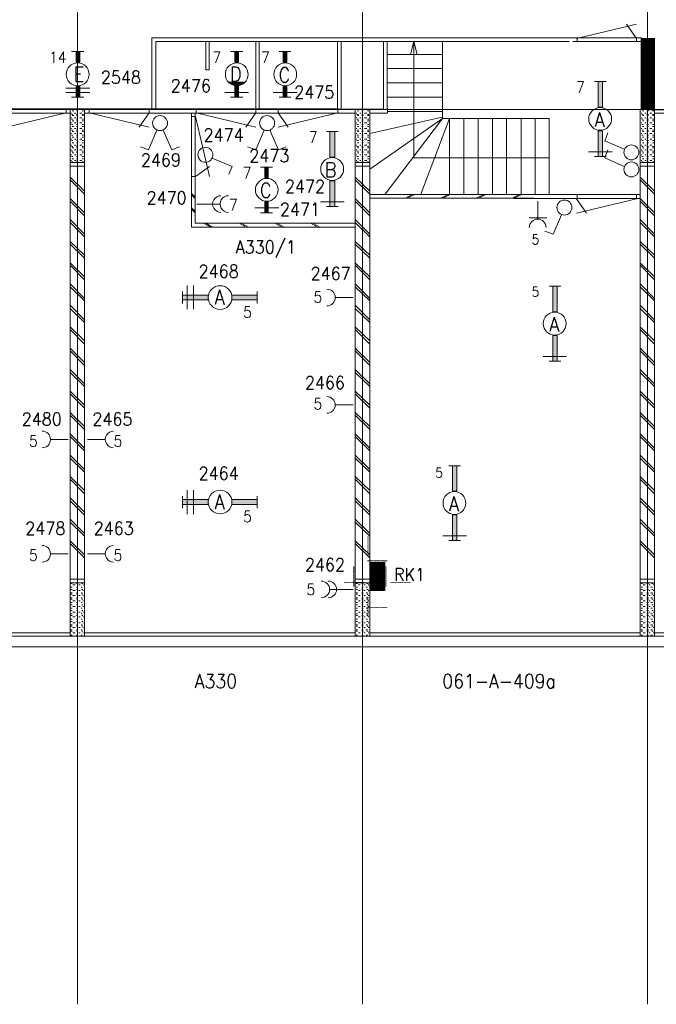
# Model space of a CAD drawing. Header units: metres. Extents: x -119 to 0, y 0 to 84.
# Tile 17 of 53: x -85.39 to -76.46, y 35.36 to 49.16. Entities that reach past the tile are written whole.
import ezdxf
from ezdxf.enums import TextEntityAlignment as Align

# ---------------------------------------------------------------- set-up
doc = ezdxf.new("R2010")
doc.units = ezdxf.units.M
doc.header["$MEASUREMENT"] = 0
doc.layers.add('Level 1', color=1, linetype='Continuous', lineweight=0)
doc.layers.add('Level 52', color=1, linetype='Continuous', lineweight=0)
doc.styles.add('Style-STANDARD', font='STANDARD.shx')
doc.styles.add('Style-WORKING', font='WORKING.shx')

# ---------------------------------------------------------------- blocks, each defined once
blk = doc.blocks.new('FCAD27')
at = {"layer": 'Level 1', "color": 1, "linetype": 'Continuous', "lineweight": 0}
blk.add_circle((0, 0), 1, dxfattribs=at)
blk = doc.blocks.new('FCAD28')
at = {"layer": 'Level 1', "color": 1, "linetype": 'Continuous', "lineweight": 0}
blk.add_circle((0, 0), 1, dxfattribs=at)
blk = doc.blocks.new('ET1')
at = {"layer": 'Level 52', "color": 2, "linetype": 'Continuous', "lineweight": 0}
blk.add_solid([(-0.04, 0), (0.04, 0), (-0.04, 0.04), (0.04, 0.04)], dxfattribs=at)
at = {"layer": 'Level 52', "color": 253, "linetype": 'Continuous', "lineweight": 0, "style": 'Style-WORKING'}
for tag, p in [('ET1_29726', (0.01, 0.084832)), ('ET1_29724', (-0.05, 0.019832)), ('ET1_29725', (0.08, 0.019832)), ('ET1_29727', (0.01, -0.045168))]:
    blk.add_attdef(tag, text='', height=0.024999, rotation=90, dxfattribs=at).set_placement(p, align=Align.CENTER)
for tag, p in [('ET1_29720', (-0.000188, 0.05)), ('ET1_29723', (-0.085188, 0)), ('ET1_29722', (0.084812, 0)), ('ET1_29721', (-0.000188, -0.04))]:
    blk.add_attdef(tag, text='', height=0.024999, dxfattribs=at).set_placement(p, align=Align.CENTER)

msp = doc.modelspace()

# ---------------------------------------------------------------- linework, layer by layer
at = {"layer": 'Level 1', "color": 11, "linetype": 'Continuous', "lineweight": 0}
for p, q in [((-84.576, 62.078), (-84.576, 35.362)), ((-80.58, 62.078), (-80.58, 35.362)), ((-76.584, 62.078), (-76.584, 35.362)), ((-106.454, 47.899), (-6.907, 47.899)), ((-106.454, 40.368), (-6.907, 40.368))]:
    msp.add_line(p, q, dxfattribs=at)
at = {"layer": 'Level 1', "color": 1, "linetype": 'Continuous', "lineweight": 0}
for p, q in [((-77.578, 48.892), (-76.737, 49.092)), ((-76.737, 48.892), (-76.877, 49.092)), ((-83.531, 47.899), (-83.531, 48.901)), ((-83.531, 48.901), (-77.632, 48.901)), ((-83.476, 47.899), (-83.476, 48.851)), ((-83.476, 48.851), (-77.683, 48.851)), ((-82.778, 48.851), (-82.778, 48.453)), ((-82.728, 48.453), (-82.728, 48.851)), ((-82.077, 47.899), (-82.077, 48.851)), ((-82.03, 47.899), (-82.03, 48.851)), ((-80.931, 47.899), (-80.931, 48.851)), ((-80.88, 47.899), (-80.88, 48.851)), ((-80.283, 47.899), (-80.283, 48.851)), ((-80.233, 47.899), (-80.233, 48.851)), ((-79.859, 48.851), (-79.905, 48.668)), ((-79.859, 47.223), (-79.859, 48.851)), ((-79.859, 48.851), (-79.812, 48.668)), ((-79.457, 47.772), (-79.457, 48.851)), ((-77.639, 48.901), (-76.669, 48.901)), ((-77.629, 48.851), (-76.669, 48.851)), ((-77.569, 48.901), (-77.569, 48.851)), ((-76.739, 48.901), (-76.739, 48.851)), ((-84.657, 48.71), (-84.486, 48.71)), ((-82.256, 48.71), (-82.428, 48.71)), ((-81.582, 48.71), (-81.749, 48.71)), ((-79.457, 48.668), (-80.231, 48.668)), ((-82.778, 48.453), (-82.728, 48.453)), ((-79.457, 48.473), (-80.231, 48.473)), ((-82.229, 48.282), (-82.459, 48.282)), ((-77.326, 48.29), (-77.162, 48.29)), ((-84.739, 48.196), (-84.404, 48.196)), ((-82.24, 48.274), (-82.439, 48.274)), ((-82.248, 48.262), (-82.428, 48.262)), ((-82.268, 48.25), (-82.416, 48.25)), ((-82.279, 48.242), (-82.389, 48.242)), ((-80.231, 48.272), (-79.457, 48.272)), ((-84.739, 48.137), (-84.404, 48.137)), ((-84.657, 48.071), (-84.486, 48.071)), ((-82.178, 48.137), (-82.509, 48.137)), ((-82.256, 48.071), (-82.428, 48.071)), ((-81.496, 48.137), (-81.831, 48.137)), ((-81.582, 48.071), (-81.749, 48.071)), ((-79.457, 48.071), (-80.231, 48.071)), ((-92.583, 47.909), (-84.472, 47.909)), ((-84.732, 47.9), (-84.732, 47.85)), ((-84.677, 40.52), (-84.677, 47.899)), ((-84.626, 47.88), (-84.65, 47.88)), ((-84.568, 47.88), (-84.587, 47.88)), ((-84.52, 47.908), (-80.92, 47.908)), ((-84.49, 47.88), (-84.509, 47.88)), ((-84.478, 40.52), (-84.478, 47.899)), ((-84.409, 47.9), (-84.409, 47.85)), ((-83.569, 47.9), (-83.569, 47.85)), ((-82.913, 47.9), (-82.913, 47.85)), ((-82.073, 47.9), (-82.073, 47.85)), ((-81.764, 47.9), (-81.764, 47.85)), ((-80.926, 47.901), (-80.282, 47.901)), ((-80.924, 47.9), (-80.924, 47.85)), ((-80.681, 40.52), (-80.681, 47.899)), ((-80.63, 47.88), (-80.65, 47.88)), ((-80.572, 47.88), (-80.591, 47.88)), ((-80.49, 47.88), (-80.509, 47.88)), ((-80.478, 40.52), (-80.478, 47.899)), ((-80.231, 47.848), (-80.231, 47.922)), ((-79.457, 47.869), (-80.231, 47.869)), ((-76.685, 40.52), (-76.685, 47.899)), ((-76.634, 47.88), (-76.654, 47.88)), ((-76.572, 47.88), (-76.592, 47.88)), ((-76.576, 47.893), (-64.492, 47.893)), ((-76.494, 47.88), (-76.514, 47.88)), ((-76.486, 40.52), (-76.486, 47.899)), ((-88.47, 47.849), (-84.677, 47.849)), ((-84.732, 47.85), (-85.572, 47.65)), ((-84.657, 47.849), (-84.669, 47.849)), ((-84.657, 47.782), (-84.669, 47.782)), ((-84.638, 47.829), (-84.657, 47.829)), ((-84.638, 47.763), (-84.657, 47.763)), ((-84.626, 47.814), (-84.65, 47.814)), ((-84.626, 47.74), (-84.65, 47.74)), ((-84.595, 47.849), (-84.618, 47.849)), ((-84.595, 47.782), (-84.618, 47.782)), ((-84.568, 47.829), (-84.587, 47.829)), ((-84.568, 47.814), (-84.587, 47.814)), ((-84.568, 47.763), (-84.587, 47.763)), ((-84.568, 47.74), (-84.587, 47.74)), ((-84.513, 47.849), (-84.544, 47.849)), ((-84.513, 47.782), (-84.544, 47.782)), ((-84.49, 47.829), (-84.509, 47.829)), ((-84.49, 47.814), (-84.509, 47.814)), ((-84.49, 47.763), (-84.509, 47.763)), ((-84.49, 47.74), (-84.509, 47.74)), ((-84.478, 47.849), (-80.681, 47.849)), ((-84.409, 47.85), (-83.569, 47.65)), ((-83.569, 47.85), (-83.709, 47.65)), ((-82.977, 46.25), (-82.977, 47.849)), ((-82.973, 47.8), (-82.923, 47.8)), ((-82.927, 46.305), (-82.927, 47.849)), ((-82.923, 47.8), (-82.723, 46.96)), ((-82.913, 47.85), (-82.073, 47.65)), ((-82.073, 47.85), (-82.213, 47.65)), ((-80.924, 47.85), (-81.764, 47.65)), ((-81.764, 47.85), (-81.624, 47.65)), ((-80.658, 47.849), (-80.669, 47.849)), ((-80.658, 47.782), (-80.669, 47.782)), ((-80.638, 47.829), (-80.658, 47.829)), ((-80.638, 47.763), (-80.658, 47.763)), ((-80.63, 47.814), (-80.65, 47.814)), ((-80.63, 47.74), (-80.65, 47.74)), ((-80.603, 47.849), (-80.619, 47.849)), ((-80.603, 47.782), (-80.619, 47.782)), ((-80.572, 47.829), (-80.591, 47.829)), ((-80.572, 47.814), (-80.591, 47.814)), ((-80.572, 47.763), (-80.591, 47.763)), ((-80.572, 47.74), (-80.591, 47.74)), ((-80.521, 47.849), (-80.552, 47.849)), ((-80.521, 47.782), (-80.552, 47.782)), ((-80.49, 47.829), (-80.509, 47.829)), ((-80.49, 47.814), (-80.509, 47.814)), ((-80.49, 47.763), (-80.509, 47.763)), ((-80.49, 47.74), (-80.509, 47.74)), ((-80.478, 47.848), (-80.231, 47.848)), ((-79.463, 47.79), (-80.476, 47.564)), ((-79.457, 47.772), (-80.476, 47.064)), ((-79.457, 47.772), (-80.26, 46.711)), ((-79.358, 47.772), (-79.76, 46.711)), ((-77.961, 47.772), (-79.457, 47.772)), ((-79.358, 46.711), (-79.358, 47.772)), ((-79.16, 46.711), (-79.16, 47.772)), ((-78.956, 46.711), (-78.956, 47.772)), ((-78.758, 46.711), (-78.758, 47.772)), ((-78.561, 46.711), (-78.561, 47.772)), ((-78.357, 46.711), (-78.357, 47.772)), ((-78.159, 46.705), (-78.159, 47.772)), ((-77.961, 46.705), (-77.961, 47.772)), ((-76.666, 47.849), (-76.673, 47.849)), ((-76.666, 47.782), (-76.673, 47.782)), ((-76.646, 47.829), (-76.666, 47.829)), ((-76.646, 47.763), (-76.666, 47.763)), ((-76.634, 47.814), (-76.654, 47.814)), ((-76.634, 47.74), (-76.654, 47.74)), ((-76.603, 47.849), (-76.623, 47.849)), ((-76.603, 47.782), (-76.623, 47.782)), ((-76.572, 47.829), (-76.592, 47.829)), ((-76.572, 47.814), (-76.592, 47.814)), ((-76.572, 47.763), (-76.592, 47.763)), ((-76.572, 47.74), (-76.592, 47.74)), ((-76.525, 47.849), (-76.553, 47.849)), ((-76.525, 47.782), (-76.553, 47.782)), ((-76.494, 47.829), (-76.514, 47.829)), ((-76.494, 47.814), (-76.514, 47.814)), ((-76.494, 47.763), (-76.514, 47.763)), ((-76.494, 47.74), (-76.514, 47.74)), ((-76.486, 47.849), (-72.685, 47.849)), ((-84.657, 47.712), (-84.669, 47.712)), ((-84.657, 47.634), (-84.669, 47.634)), ((-84.638, 47.689), (-84.657, 47.689)), ((-84.638, 47.611), (-84.657, 47.611)), ((-84.626, 47.662), (-84.65, 47.662)), ((-84.595, 47.712), (-84.618, 47.712)), ((-84.595, 47.634), (-84.618, 47.634)), ((-84.568, 47.689), (-84.587, 47.689)), ((-84.568, 47.662), (-84.587, 47.662)), ((-84.568, 47.611), (-84.587, 47.611)), ((-84.513, 47.712), (-84.544, 47.712)), ((-84.513, 47.634), (-84.544, 47.634)), ((-84.49, 47.689), (-84.509, 47.689)), ((-84.49, 47.662), (-84.509, 47.662)), ((-84.49, 47.611), (-84.509, 47.611)), ((-83.461, 47.607), (-83.578, 47.334)), ((-83.375, 47.607), (-83.254, 47.334)), ((-81.96, 47.607), (-82.077, 47.334)), ((-81.878, 47.607), (-81.757, 47.334)), ((-80.658, 47.712), (-80.669, 47.712)), ((-80.658, 47.634), (-80.669, 47.634)), ((-80.638, 47.689), (-80.658, 47.689)), ((-80.638, 47.611), (-80.658, 47.611)), ((-80.63, 47.662), (-80.65, 47.662)), ((-80.603, 47.712), (-80.619, 47.712)), ((-80.603, 47.634), (-80.619, 47.634)), ((-80.572, 47.689), (-80.591, 47.689)), ((-80.572, 47.662), (-80.591, 47.662)), ((-80.572, 47.611), (-80.591, 47.611)), ((-80.521, 47.712), (-80.552, 47.712)), ((-80.521, 47.634), (-80.552, 47.634)), ((-80.49, 47.689), (-80.509, 47.689)), ((-80.49, 47.662), (-80.509, 47.662)), ((-80.49, 47.611), (-80.509, 47.611)), ((-76.666, 47.712), (-76.673, 47.712)), ((-76.666, 47.634), (-76.673, 47.634)), ((-76.646, 47.689), (-76.666, 47.689)), ((-76.646, 47.611), (-76.666, 47.611)), ((-76.634, 47.662), (-76.654, 47.662)), ((-76.603, 47.712), (-76.623, 47.712)), ((-76.603, 47.634), (-76.623, 47.634)), ((-76.572, 47.689), (-76.592, 47.689)), ((-76.572, 47.662), (-76.592, 47.662)), ((-76.572, 47.611), (-76.592, 47.611)), ((-76.525, 47.712), (-76.553, 47.712)), ((-76.525, 47.634), (-76.553, 47.634)), ((-76.494, 47.689), (-76.514, 47.689)), ((-76.494, 47.662), (-76.514, 47.662)), ((-76.494, 47.611), (-76.514, 47.611)), ((-84.657, 47.56), (-84.669, 47.56)), ((-84.657, 47.482), (-84.669, 47.482)), ((-84.638, 47.541), (-84.657, 47.541)), ((-84.638, 47.463), (-84.657, 47.463)), ((-84.626, 47.591), (-84.65, 47.591)), ((-84.626, 47.51), (-84.65, 47.51)), ((-84.595, 47.56), (-84.618, 47.56)), ((-84.595, 47.482), (-84.618, 47.482)), ((-84.568, 47.591), (-84.587, 47.591)), ((-84.568, 47.541), (-84.587, 47.541)), ((-84.568, 47.51), (-84.587, 47.51)), ((-84.568, 47.463), (-84.587, 47.463)), ((-84.513, 47.56), (-84.544, 47.56)), ((-84.513, 47.482), (-84.544, 47.482)), ((-84.49, 47.591), (-84.509, 47.591)), ((-84.49, 47.541), (-84.509, 47.541)), ((-84.49, 47.51), (-84.509, 47.51)), ((-84.49, 47.463), (-84.509, 47.463)), ((-81.086, 47.588), (-80.923, 47.588)), ((-80.658, 47.56), (-80.669, 47.56)), ((-80.658, 47.482), (-80.669, 47.482)), ((-80.638, 47.541), (-80.658, 47.541)), ((-80.638, 47.463), (-80.658, 47.463)), ((-80.63, 47.591), (-80.65, 47.591)), ((-80.63, 47.51), (-80.65, 47.51)), ((-80.603, 47.56), (-80.619, 47.56)), ((-80.603, 47.482), (-80.619, 47.482)), ((-80.572, 47.591), (-80.591, 47.591)), ((-80.572, 47.541), (-80.591, 47.541)), ((-80.572, 47.51), (-80.591, 47.51)), ((-80.572, 47.463), (-80.591, 47.463)), ((-80.521, 47.56), (-80.552, 47.56)), ((-80.521, 47.482), (-80.552, 47.482)), ((-80.49, 47.591), (-80.509, 47.591)), ((-80.49, 47.541), (-80.509, 47.541)), ((-80.49, 47.51), (-80.509, 47.51)), ((-80.49, 47.463), (-80.509, 47.463)), ((-76.911, 47.341), (-77.184, 47.458)), ((-77.183, 47.457), (-77.141, 47.57)), ((-76.666, 47.56), (-76.673, 47.56)), ((-76.666, 47.482), (-76.673, 47.482)), ((-76.646, 47.541), (-76.666, 47.541)), ((-76.646, 47.463), (-76.666, 47.463)), ((-76.634, 47.591), (-76.654, 47.591)), ((-76.634, 47.51), (-76.654, 47.51)), ((-76.603, 47.56), (-76.623, 47.56)), ((-76.603, 47.482), (-76.623, 47.482)), ((-76.572, 47.591), (-76.592, 47.591)), ((-76.572, 47.541), (-76.592, 47.541)), ((-76.572, 47.51), (-76.592, 47.51)), ((-76.572, 47.463), (-76.592, 47.463)), ((-76.525, 47.56), (-76.553, 47.56)), ((-76.525, 47.482), (-76.553, 47.482)), ((-76.494, 47.591), (-76.514, 47.591)), ((-76.494, 47.541), (-76.514, 47.541)), ((-76.494, 47.51), (-76.514, 47.51)), ((-76.494, 47.463), (-76.514, 47.463)), ((-84.657, 47.4), (-84.669, 47.4)), ((-84.657, 47.334), (-84.669, 47.334)), ((-84.638, 47.381), (-84.657, 47.381)), ((-84.626, 47.432), (-84.65, 47.432)), ((-84.626, 47.361), (-84.65, 47.361)), ((-84.595, 47.4), (-84.618, 47.4)), ((-84.595, 47.334), (-84.618, 47.334)), ((-84.568, 47.432), (-84.587, 47.432)), ((-84.568, 47.381), (-84.587, 47.381)), ((-84.568, 47.361), (-84.587, 47.361)), ((-84.513, 47.4), (-84.544, 47.4)), ((-84.513, 47.334), (-84.544, 47.334)), ((-84.49, 47.432), (-84.509, 47.432)), ((-84.49, 47.381), (-84.509, 47.381)), ((-84.49, 47.361), (-84.509, 47.361)), ((-83.578, 47.334), (-83.691, 47.377)), ((-83.254, 47.334), (-83.145, 47.377)), ((-82.077, 47.334), (-82.19, 47.377)), ((-81.757, 47.334), (-81.648, 47.377)), ((-80.658, 47.4), (-80.669, 47.4)), ((-80.658, 47.334), (-80.669, 47.334)), ((-80.638, 47.381), (-80.658, 47.381)), ((-80.63, 47.432), (-80.65, 47.432)), ((-80.63, 47.361), (-80.65, 47.361)), ((-80.603, 47.4), (-80.619, 47.4)), ((-80.603, 47.334), (-80.619, 47.334)), ((-80.572, 47.432), (-80.591, 47.432)), ((-80.572, 47.381), (-80.591, 47.381)), ((-80.572, 47.361), (-80.591, 47.361)), ((-80.521, 47.4), (-80.552, 47.4)), ((-80.521, 47.334), (-80.552, 47.334)), ((-80.49, 47.432), (-80.509, 47.432)), ((-80.49, 47.381), (-80.509, 47.381)), ((-80.49, 47.361), (-80.509, 47.361)), ((-77.183, 47.219), (-77.141, 47.332)), ((-76.666, 47.4), (-76.673, 47.4)), ((-76.666, 47.334), (-76.673, 47.334)), ((-76.646, 47.381), (-76.666, 47.381)), ((-76.634, 47.432), (-76.654, 47.432)), ((-76.634, 47.361), (-76.654, 47.361)), ((-76.603, 47.4), (-76.623, 47.4)), ((-76.603, 47.334), (-76.623, 47.334)), ((-76.572, 47.432), (-76.592, 47.432)), ((-76.572, 47.381), (-76.592, 47.381)), ((-76.572, 47.361), (-76.592, 47.361)), ((-76.525, 47.4), (-76.553, 47.4)), ((-76.525, 47.334), (-76.553, 47.334)), ((-76.494, 47.432), (-76.514, 47.432)), ((-76.494, 47.381), (-76.514, 47.381)), ((-76.494, 47.361), (-76.514, 47.361)), ((-84.657, 47.264), (-84.669, 47.264)), ((-84.657, 47.182), (-84.669, 47.182)), ((-84.638, 47.315), (-84.657, 47.315)), ((-84.638, 47.241), (-84.657, 47.241)), ((-84.626, 47.291), (-84.65, 47.291)), ((-84.626, 47.209), (-84.65, 47.209)), ((-84.595, 47.264), (-84.618, 47.264)), ((-84.595, 47.182), (-84.618, 47.182)), ((-84.568, 47.315), (-84.587, 47.315)), ((-84.568, 47.291), (-84.587, 47.291)), ((-84.568, 47.241), (-84.587, 47.241)), ((-84.568, 47.209), (-84.587, 47.209)), ((-84.513, 47.264), (-84.544, 47.264)), ((-84.513, 47.182), (-84.544, 47.182)), ((-84.49, 47.315), (-84.509, 47.315)), ((-84.49, 47.291), (-84.509, 47.291)), ((-84.49, 47.241), (-84.509, 47.241)), ((-84.49, 47.209), (-84.509, 47.209)), ((-82.685, 47.217), (-82.408, 47.1)), ((-80.658, 47.264), (-80.669, 47.264)), ((-80.658, 47.182), (-80.669, 47.182)), ((-80.638, 47.315), (-80.658, 47.315)), ((-80.638, 47.241), (-80.658, 47.241)), ((-80.63, 47.291), (-80.65, 47.291)), ((-80.63, 47.209), (-80.65, 47.209)), ((-80.603, 47.264), (-80.619, 47.264)), ((-80.603, 47.182), (-80.619, 47.182)), ((-80.572, 47.315), (-80.591, 47.315)), ((-80.572, 47.291), (-80.591, 47.291)), ((-80.572, 47.241), (-80.591, 47.241)), ((-80.572, 47.209), (-80.591, 47.209)), ((-80.521, 47.264), (-80.552, 47.264)), ((-80.521, 47.182), (-80.552, 47.182)), ((-80.49, 47.315), (-80.509, 47.315)), ((-80.49, 47.291), (-80.509, 47.291)), ((-80.49, 47.241), (-80.509, 47.241)), ((-80.49, 47.209), (-80.509, 47.209)), ((-77.961, 47.223), (-79.859, 47.223)), ((-77.08, 47.307), (-77.412, 47.307)), ((-77.326, 47.241), (-77.162, 47.241)), ((-76.911, 47.102), (-77.184, 47.219)), ((-76.666, 47.264), (-76.673, 47.264)), ((-76.666, 47.182), (-76.673, 47.182)), ((-76.646, 47.315), (-76.666, 47.315)), ((-76.646, 47.241), (-76.666, 47.241)), ((-76.634, 47.291), (-76.654, 47.291)), ((-76.634, 47.209), (-76.654, 47.209)), ((-76.603, 47.264), (-76.623, 47.264)), ((-76.603, 47.182), (-76.623, 47.182)), ((-76.572, 47.315), (-76.592, 47.315)), ((-76.572, 47.291), (-76.592, 47.291)), ((-76.572, 47.241), (-76.592, 47.241)), ((-76.572, 47.209), (-76.592, 47.209)), ((-76.525, 47.264), (-76.553, 47.264)), ((-76.525, 47.182), (-76.553, 47.182)), ((-76.494, 47.315), (-76.514, 47.315)), ((-76.494, 47.291), (-76.514, 47.291)), ((-76.494, 47.241), (-76.514, 47.241)), ((-76.494, 47.209), (-76.514, 47.209)), ((-84.478, 47.155), (-84.677, 47.155)), ((-84.478, 47.104), (-84.677, 47.104)), ((-84.638, 47.163), (-84.657, 47.163)), ((-84.568, 47.163), (-84.587, 47.163)), ((-84.49, 47.163), (-84.509, 47.163)), ((-82.923, 46.96), (-82.723, 47.1)), ((-82.408, 47.1), (-82.455, 46.991)), ((-81.839, 47.092), (-82.01, 47.092)), ((-80.478, 47.155), (-80.681, 47.155)), ((-80.478, 47.104), (-80.681, 47.104)), ((-80.638, 47.163), (-80.658, 47.163)), ((-80.572, 47.163), (-80.591, 47.163)), ((-80.49, 47.163), (-80.509, 47.163)), ((-76.486, 47.155), (-76.685, 47.155)), ((-76.486, 47.104), (-76.685, 47.104)), ((-76.646, 47.163), (-76.666, 47.163)), ((-76.572, 47.163), (-76.592, 47.163)), ((-76.494, 47.163), (-76.514, 47.163)), ((-84.478, 46.753), (-84.677, 46.952)), ((-84.478, 46.71), (-84.677, 46.913)), ((-82.973, 46.96), (-82.923, 46.96)), ((-80.478, 46.753), (-80.681, 46.952)), ((-80.478, 46.71), (-80.681, 46.913)), ((-76.486, 46.753), (-76.685, 46.952)), ((-76.486, 46.71), (-76.685, 46.913)), ((-84.478, 46.453), (-84.677, 46.652)), ((-82.927, 46.675), (-82.977, 46.722)), ((-82.927, 46.652), (-82.977, 46.703)), ((-80.478, 46.453), (-80.681, 46.652)), ((-80.478, 46.708), (-78.233, 46.708)), ((-80.478, 46.654), (-78.182, 46.654)), ((-79.979, 46.654), (-79.882, 46.708)), ((-79.952, 46.654), (-79.851, 46.708)), ((-79.48, 46.654), (-79.379, 46.708)), ((-79.453, 46.654), (-79.352, 46.708)), ((-78.985, 46.654), (-78.88, 46.708)), ((-78.954, 46.654), (-78.849, 46.708)), ((-78.482, 46.654), (-78.381, 46.708)), ((-78.458, 46.653), (-76.688, 46.653)), ((-78.455, 46.654), (-78.35, 46.708)), ((-78.326, 46.709), (-76.685, 46.709)), ((-76.738, 46.647), (-77.578, 46.447)), ((-77.578, 46.647), (-77.438, 46.447)), ((-77.569, 46.651), (-77.569, 46.708)), ((-76.74, 46.651), (-76.74, 46.707)), ((-76.486, 46.453), (-76.685, 46.652)), ((-84.478, 46.41), (-84.677, 46.613)), ((-82.927, 46.473), (-82.977, 46.523)), ((-82.927, 46.453), (-82.977, 46.504)), ((-82.58, 46.574), (-82.903, 46.574)), ((-81.753, 46.519), (-82.088, 46.519)), ((-80.837, 46.605), (-81.168, 46.605)), ((-81.086, 46.539), (-80.923, 46.539)), ((-80.478, 46.41), (-80.681, 46.613)), ((-78.124, 46.614), (-78.124, 46.372)), ((-76.486, 46.41), (-76.685, 46.613)), ((-84.478, 46.153), (-84.677, 46.356)), ((-81.839, 46.453), (-82.01, 46.453)), ((-80.478, 46.153), (-80.681, 46.356)), ((-77.995, 46.38), (-78.245, 46.38)), ((-77.792, 46.424), (-77.909, 46.151)), ((-76.486, 46.153), (-76.685, 46.356)), ((-84.478, 46.114), (-84.677, 46.313)), ((-80.681, 46.25), (-82.977, 46.25)), ((-80.681, 46.305), (-82.927, 46.305)), ((-82.708, 46.25), (-82.809, 46.305)), ((-82.681, 46.25), (-82.778, 46.305)), ((-82.209, 46.25), (-82.307, 46.305)), ((-82.178, 46.25), (-82.279, 46.305)), ((-81.71, 46.25), (-81.808, 46.305)), ((-81.679, 46.25), (-81.776, 46.305)), ((-81.211, 46.25), (-81.309, 46.305)), ((-81.18, 46.25), (-81.277, 46.305)), ((-80.478, 46.114), (-80.681, 46.313)), ((-76.486, 46.114), (-76.685, 46.313)), ((-77.909, 46.151), (-78.022, 46.194)), ((-84.478, 45.857), (-84.677, 46.051)), ((-84.478, 45.814), (-84.677, 46.013)), ((-80.478, 45.857), (-80.681, 46.051)), ((-80.478, 45.814), (-80.681, 46.013)), ((-76.486, 45.857), (-76.685, 46.051)), ((-76.486, 45.814), (-76.685, 46.013)), ((-84.478, 45.556), (-84.677, 45.751)), ((-84.478, 45.514), (-84.677, 45.716)), ((-80.478, 45.556), (-80.681, 45.751)), ((-80.478, 45.514), (-80.681, 45.716)), ((-76.486, 45.556), (-76.685, 45.751)), ((-76.486, 45.514), (-76.685, 45.716)), ((-84.478, 45.252), (-84.677, 45.455)), ((-84.478, 45.217), (-84.677, 45.412)), ((-83.036, 45.1), (-83.036, 45.432)), ((-82.95, 45.1), (-82.95, 45.432)), ((-80.478, 45.252), (-80.681, 45.455)), ((-80.478, 45.217), (-80.681, 45.412)), ((-77.963, 45.421), (-77.8, 45.421)), ((-76.486, 45.252), (-76.685, 45.455)), ((-76.486, 45.217), (-76.685, 45.412)), ((-83.102, 45.35), (-83.102, 45.182)), ((-82.057, 45.35), (-82.057, 45.182)), ((-80.712, 45.264), (-80.954, 45.264)), ((-84.478, 44.952), (-84.677, 45.155)), ((-84.478, 44.913), (-84.677, 45.112)), ((-80.478, 44.952), (-80.681, 45.155)), ((-80.478, 44.913), (-80.681, 45.112)), ((-76.486, 44.952), (-76.685, 45.155)), ((-76.486, 44.913), (-76.685, 45.112)), ((-84.478, 44.656), (-84.677, 44.855)), ((-80.478, 44.656), (-80.681, 44.855)), ((-76.486, 44.656), (-76.685, 44.855)), ((-84.478, 44.613), (-84.677, 44.816)), ((-80.478, 44.613), (-80.681, 44.816)), ((-76.486, 44.613), (-76.685, 44.816)), ((-84.478, 44.356), (-84.677, 44.554)), ((-84.478, 44.313), (-84.677, 44.516)), ((-80.478, 44.356), (-80.681, 44.554)), ((-80.478, 44.313), (-80.681, 44.516)), ((-77.718, 44.439), (-78.049, 44.439)), ((-76.486, 44.356), (-76.685, 44.554)), ((-76.486, 44.313), (-76.685, 44.516)), ((-77.963, 44.372), (-77.8, 44.372)), ((-84.478, 44.056), (-84.677, 44.258)), ((-84.478, 44.017), (-84.677, 44.215)), ((-80.478, 44.056), (-80.681, 44.258)), ((-80.478, 44.017), (-80.681, 44.215)), ((-76.486, 44.056), (-76.685, 44.258)), ((-76.486, 44.017), (-76.685, 44.215)), ((-84.478, 43.755), (-84.677, 43.954)), ((-84.478, 43.716), (-84.677, 43.915)), ((-80.478, 43.755), (-80.681, 43.954)), ((-80.478, 43.716), (-80.681, 43.915)), ((-76.486, 43.755), (-76.685, 43.954)), ((-76.486, 43.716), (-76.685, 43.915)), ((-80.712, 43.759), (-80.954, 43.759)), ((-84.478, 43.455), (-84.677, 43.654)), ((-84.478, 43.416), (-84.677, 43.615)), ((-80.478, 43.455), (-80.681, 43.654)), ((-80.478, 43.416), (-80.681, 43.615)), ((-76.486, 43.455), (-76.685, 43.654)), ((-76.486, 43.416), (-76.685, 43.615)), ((-84.478, 43.155), (-84.677, 43.354)), ((-80.478, 43.155), (-80.681, 43.354)), ((-76.486, 43.155), (-76.685, 43.354)), ((-84.704, 43.276), (-84.95, 43.276)), ((-84.478, 43.116), (-84.677, 43.315)), ((-84.435, 43.276), (-84.19, 43.276)), ((-80.478, 43.116), (-80.681, 43.315)), ((-76.486, 43.116), (-76.685, 43.315)), ((-84.478, 42.855), (-84.677, 43.057)), ((-80.478, 42.855), (-80.681, 43.057)), ((-76.486, 42.855), (-76.685, 43.057)), ((-84.478, 42.816), (-84.677, 43.015)), ((-80.478, 42.816), (-80.681, 43.015)), ((-79.369, 42.908), (-79.206, 42.908)), ((-76.486, 42.816), (-76.685, 43.015)), ((-84.478, 42.559), (-84.677, 42.757)), ((-84.478, 42.516), (-84.677, 42.718)), ((-80.478, 42.559), (-80.681, 42.757)), ((-80.478, 42.516), (-80.681, 42.718)), ((-76.486, 42.559), (-76.685, 42.757)), ((-76.486, 42.516), (-76.685, 42.718)), ((-83.036, 42.231), (-83.036, 42.566)), ((-82.95, 42.231), (-82.95, 42.566)), ((-84.478, 42.258), (-84.677, 42.457)), ((-84.478, 42.215), (-84.677, 42.418)), ((-83.102, 42.481), (-83.102, 42.313)), ((-82.057, 42.481), (-82.057, 42.313)), ((-80.478, 42.258), (-80.681, 42.457)), ((-80.478, 42.215), (-80.681, 42.418)), ((-76.486, 42.258), (-76.685, 42.457)), ((-76.486, 42.215), (-76.685, 42.418)), ((-84.478, 41.958), (-84.677, 42.157)), ((-84.478, 41.919), (-84.677, 42.118)), ((-80.478, 41.958), (-80.681, 42.157)), ((-80.478, 41.919), (-80.681, 42.118)), ((-76.486, 41.958), (-76.685, 42.157)), ((-76.486, 41.919), (-76.685, 42.118)), ((-84.478, 41.658), (-84.677, 41.857)), ((-84.478, 41.619), (-84.677, 41.818)), ((-80.478, 41.658), (-80.681, 41.857)), ((-80.478, 41.619), (-80.681, 41.818)), ((-79.124, 41.925), (-79.455, 41.925)), ((-79.369, 41.859), (-79.206, 41.859)), ((-76.486, 41.658), (-76.685, 41.857)), ((-76.486, 41.619), (-76.685, 41.818)), ((-84.704, 41.674), (-84.95, 41.674)), ((-84.435, 41.674), (-84.19, 41.674)), ((-84.677, 41.319), (-84.478, 41.319)), ((-84.677, 41.268), (-84.478, 41.268)), ((-84.669, 41.257), (-84.65, 41.257)), ((-84.587, 41.257), (-84.568, 41.257)), ((-84.513, 41.257), (-84.498, 41.257)), ((-80.681, 41.319), (-80.478, 41.319)), ((-80.681, 41.268), (-80.478, 41.268)), ((-80.669, 41.257), (-80.65, 41.257)), ((-80.591, 41.257), (-80.572, 41.257)), ((-80.521, 41.257), (-80.498, 41.257)), ((-76.685, 41.319), (-76.486, 41.319)), ((-76.685, 41.268), (-76.486, 41.268)), ((-76.673, 41.257), (-76.654, 41.257)), ((-76.592, 41.257), (-76.572, 41.257)), ((-76.525, 41.257), (-76.506, 41.257)), ((-84.669, 41.206), (-84.65, 41.206)), ((-84.669, 41.175), (-84.65, 41.175)), ((-84.669, 41.128), (-84.65, 41.128)), ((-84.669, 41.108), (-84.65, 41.108)), ((-84.638, 41.237), (-84.607, 41.237)), ((-84.638, 41.159), (-84.607, 41.159)), ((-84.587, 41.206), (-84.568, 41.206)), ((-84.587, 41.175), (-84.568, 41.175)), ((-84.587, 41.128), (-84.568, 41.128)), ((-84.587, 41.108), (-84.568, 41.108)), ((-84.556, 41.237), (-84.537, 41.237)), ((-84.556, 41.159), (-84.537, 41.159)), ((-84.525, 41.206), (-84.509, 41.206)), ((-84.525, 41.128), (-84.509, 41.128)), ((-84.513, 41.175), (-84.498, 41.175)), ((-84.513, 41.108), (-84.498, 41.108)), ((-84.498, 41.237), (-84.49, 41.237)), ((-84.498, 41.159), (-84.49, 41.159)), ((-81.036, 41.175), (-80.712, 41.175)), ((-80.669, 41.206), (-80.65, 41.206)), ((-80.669, 41.175), (-80.65, 41.175)), ((-80.669, 41.128), (-80.65, 41.128)), ((-80.669, 41.108), (-80.65, 41.108)), ((-80.638, 41.237), (-80.611, 41.237)), ((-80.638, 41.159), (-80.611, 41.159)), ((-80.591, 41.206), (-80.572, 41.206)), ((-80.591, 41.175), (-80.572, 41.175)), ((-80.591, 41.128), (-80.572, 41.128)), ((-80.591, 41.108), (-80.572, 41.108)), ((-80.56, 41.237), (-80.541, 41.237)), ((-80.56, 41.159), (-80.541, 41.159)), ((-80.529, 41.206), (-80.509, 41.206)), ((-80.529, 41.128), (-80.509, 41.128)), ((-80.521, 41.175), (-80.498, 41.175)), ((-80.521, 41.108), (-80.498, 41.108)), ((-76.673, 41.206), (-76.654, 41.206)), ((-76.673, 41.175), (-76.654, 41.175)), ((-76.673, 41.128), (-76.654, 41.128)), ((-76.673, 41.108), (-76.654, 41.108)), ((-76.646, 41.237), (-76.615, 41.237)), ((-76.646, 41.159), (-76.615, 41.159)), ((-76.592, 41.206), (-76.572, 41.206)), ((-76.592, 41.175), (-76.572, 41.175)), ((-76.592, 41.128), (-76.572, 41.128)), ((-76.592, 41.108), (-76.572, 41.108)), ((-76.564, 41.237), (-76.545, 41.237)), ((-76.564, 41.159), (-76.545, 41.159)), ((-76.537, 41.206), (-76.514, 41.206)), ((-76.537, 41.128), (-76.514, 41.128)), ((-76.525, 41.175), (-76.506, 41.175)), ((-76.525, 41.108), (-76.506, 41.108)), ((-76.506, 41.237), (-76.494, 41.237)), ((-76.506, 41.159), (-76.494, 41.159)), ((-84.669, 41.058), (-84.65, 41.058)), ((-84.669, 41.038), (-84.65, 41.038)), ((-84.669, 40.991), (-84.65, 40.991)), ((-84.638, 41.089), (-84.607, 41.089)), ((-84.638, 41.015), (-84.607, 41.015)), ((-84.587, 41.058), (-84.568, 41.058)), ((-84.587, 41.038), (-84.568, 41.038)), ((-84.587, 40.991), (-84.568, 40.991)), ((-84.556, 41.089), (-84.537, 41.089)), ((-84.556, 41.015), (-84.537, 41.015)), ((-84.525, 41.058), (-84.509, 41.058)), ((-84.525, 40.991), (-84.509, 40.991)), ((-84.513, 41.038), (-84.498, 41.038)), ((-84.498, 41.089), (-84.49, 41.089)), ((-84.498, 41.015), (-84.49, 41.015)), ((-80.669, 41.058), (-80.65, 41.058)), ((-80.669, 41.038), (-80.65, 41.038)), ((-80.669, 40.991), (-80.65, 40.991)), ((-80.638, 41.089), (-80.611, 41.089)), ((-80.638, 41.015), (-80.611, 41.015)), ((-80.591, 41.058), (-80.572, 41.058)), ((-80.591, 41.038), (-80.572, 41.038)), ((-80.591, 40.991), (-80.572, 40.991)), ((-80.56, 41.089), (-80.541, 41.089)), ((-80.56, 41.015), (-80.541, 41.015)), ((-80.529, 41.058), (-80.509, 41.058)), ((-80.529, 40.991), (-80.509, 40.991)), ((-80.521, 41.038), (-80.498, 41.038)), ((-80.498, 41.089), (-80.49, 41.089)), ((-80.498, 41.015), (-80.49, 41.015)), ((-76.673, 41.058), (-76.654, 41.058)), ((-76.673, 41.038), (-76.654, 41.038)), ((-76.673, 40.991), (-76.654, 40.991)), ((-76.646, 41.089), (-76.615, 41.089)), ((-76.646, 41.015), (-76.615, 41.015)), ((-76.592, 41.058), (-76.572, 41.058)), ((-76.592, 41.038), (-76.572, 41.038)), ((-76.592, 40.991), (-76.572, 40.991)), ((-76.564, 41.089), (-76.545, 41.089)), ((-76.564, 41.015), (-76.545, 41.015)), ((-76.537, 41.058), (-76.514, 41.058)), ((-76.537, 40.991), (-76.514, 40.991)), ((-76.525, 41.038), (-76.506, 41.038)), ((-76.506, 41.089), (-76.494, 41.089)), ((-76.506, 41.015), (-76.494, 41.015)), ((-84.669, 40.96), (-84.65, 40.96)), ((-84.669, 40.91), (-84.65, 40.91)), ((-84.669, 40.878), (-84.65, 40.878)), ((-84.638, 40.937), (-84.607, 40.937)), ((-84.638, 40.855), (-84.607, 40.855)), ((-84.587, 40.96), (-84.568, 40.96)), ((-84.587, 40.91), (-84.568, 40.91)), ((-84.587, 40.878), (-84.568, 40.878)), ((-84.556, 40.937), (-84.537, 40.937)), ((-84.556, 40.855), (-84.537, 40.855)), ((-84.525, 40.91), (-84.509, 40.91)), ((-84.513, 40.96), (-84.498, 40.96)), ((-84.513, 40.878), (-84.498, 40.878)), ((-84.498, 40.937), (-84.49, 40.937)), ((-84.498, 40.855), (-84.49, 40.855)), ((-80.669, 40.96), (-80.65, 40.96)), ((-80.669, 40.91), (-80.65, 40.91)), ((-80.669, 40.878), (-80.65, 40.878)), ((-80.638, 40.937), (-80.611, 40.937)), ((-80.638, 40.855), (-80.611, 40.855)), ((-80.591, 40.96), (-80.572, 40.96)), ((-80.591, 40.91), (-80.572, 40.91)), ((-80.591, 40.878), (-80.572, 40.878)), ((-80.56, 40.937), (-80.541, 40.937)), ((-80.56, 40.855), (-80.541, 40.855)), ((-80.529, 40.91), (-80.509, 40.91)), ((-80.521, 40.96), (-80.498, 40.96)), ((-80.521, 40.878), (-80.498, 40.878)), ((-80.498, 40.937), (-80.49, 40.937)), ((-80.498, 40.855), (-80.49, 40.855)), ((-76.673, 40.96), (-76.654, 40.96)), ((-76.673, 40.91), (-76.654, 40.91)), ((-76.673, 40.878), (-76.654, 40.878)), ((-76.646, 40.937), (-76.615, 40.937)), ((-76.646, 40.855), (-76.615, 40.855)), ((-76.592, 40.96), (-76.572, 40.96)), ((-76.592, 40.91), (-76.572, 40.91)), ((-76.592, 40.878), (-76.572, 40.878)), ((-76.564, 40.937), (-76.545, 40.937)), ((-76.564, 40.855), (-76.545, 40.855)), ((-76.537, 40.91), (-76.514, 40.91)), ((-76.525, 40.96), (-76.506, 40.96)), ((-76.525, 40.878), (-76.506, 40.878)), ((-76.506, 40.937), (-76.494, 40.937)), ((-76.506, 40.855), (-76.494, 40.855)), ((-84.669, 40.832), (-84.65, 40.832)), ((-84.669, 40.808), (-84.65, 40.808)), ((-84.669, 40.758), (-84.65, 40.758)), ((-84.669, 40.726), (-84.65, 40.726)), ((-84.638, 40.789), (-84.607, 40.789)), ((-84.638, 40.707), (-84.607, 40.707)), ((-84.587, 40.832), (-84.568, 40.832)), ((-84.587, 40.808), (-84.568, 40.808)), ((-84.587, 40.758), (-84.568, 40.758)), ((-84.587, 40.726), (-84.568, 40.726)), ((-84.556, 40.789), (-84.537, 40.789)), ((-84.556, 40.707), (-84.537, 40.707)), ((-84.525, 40.832), (-84.509, 40.832)), ((-84.525, 40.758), (-84.509, 40.758)), ((-84.513, 40.808), (-84.498, 40.808)), ((-84.513, 40.726), (-84.498, 40.726)), ((-84.498, 40.789), (-84.49, 40.789)), ((-84.498, 40.707), (-84.49, 40.707)), ((-80.669, 40.832), (-80.65, 40.832)), ((-80.669, 40.808), (-80.65, 40.808)), ((-80.669, 40.758), (-80.65, 40.758)), ((-80.669, 40.726), (-80.65, 40.726)), ((-80.638, 40.789), (-80.611, 40.789)), ((-80.638, 40.707), (-80.611, 40.707)), ((-80.591, 40.832), (-80.572, 40.832)), ((-80.591, 40.808), (-80.572, 40.808)), ((-80.591, 40.758), (-80.572, 40.758)), ((-80.591, 40.726), (-80.572, 40.726)), ((-80.56, 40.789), (-80.541, 40.789)), ((-80.56, 40.707), (-80.541, 40.707)), ((-80.529, 40.832), (-80.509, 40.832)), ((-80.529, 40.758), (-80.509, 40.758)), ((-80.521, 40.808), (-80.498, 40.808)), ((-80.521, 40.726), (-80.498, 40.726)), ((-80.498, 40.789), (-80.49, 40.789)), ((-80.498, 40.707), (-80.49, 40.707)), ((-76.673, 40.832), (-76.654, 40.832)), ((-76.673, 40.808), (-76.654, 40.808)), ((-76.673, 40.758), (-76.654, 40.758)), ((-76.673, 40.726), (-76.654, 40.726)), ((-76.646, 40.789), (-76.615, 40.789)), ((-76.646, 40.707), (-76.615, 40.707)), ((-76.592, 40.832), (-76.572, 40.832)), ((-76.592, 40.808), (-76.572, 40.808)), ((-76.592, 40.758), (-76.572, 40.758)), ((-76.592, 40.726), (-76.572, 40.726)), ((-76.564, 40.789), (-76.545, 40.789)), ((-76.564, 40.707), (-76.545, 40.707)), ((-76.537, 40.832), (-76.514, 40.832)), ((-76.537, 40.758), (-76.514, 40.758)), ((-76.525, 40.808), (-76.506, 40.808)), ((-76.525, 40.726), (-76.506, 40.726)), ((-76.506, 40.789), (-76.494, 40.789)), ((-76.506, 40.707), (-76.494, 40.707)), ((-88.47, 40.566), (-84.677, 40.566)), ((-84.669, 40.679), (-84.65, 40.679)), ((-84.669, 40.66), (-84.65, 40.66)), ((-84.669, 40.609), (-84.65, 40.609)), ((-84.669, 40.59), (-84.65, 40.59)), ((-84.638, 40.641), (-84.607, 40.641)), ((-84.638, 40.566), (-84.607, 40.566)), ((-84.587, 40.679), (-84.568, 40.679)), ((-84.587, 40.66), (-84.568, 40.66)), ((-84.587, 40.609), (-84.568, 40.609)), ((-84.587, 40.59), (-84.568, 40.59)), ((-84.556, 40.641), (-84.537, 40.641)), ((-84.556, 40.566), (-84.537, 40.566)), ((-84.525, 40.679), (-84.509, 40.679)), ((-84.525, 40.609), (-84.509, 40.609)), ((-84.513, 40.66), (-84.498, 40.66)), ((-84.513, 40.59), (-84.498, 40.59)), ((-84.498, 40.641), (-84.49, 40.641)), ((-84.498, 40.566), (-84.49, 40.566)), ((-84.478, 40.566), (-80.681, 40.566)), ((-80.669, 40.679), (-80.65, 40.679)), ((-80.669, 40.66), (-80.65, 40.66)), ((-80.669, 40.609), (-80.65, 40.609)), ((-80.669, 40.59), (-80.65, 40.59)), ((-80.638, 40.641), (-80.611, 40.641)), ((-80.638, 40.566), (-80.611, 40.566)), ((-80.591, 40.679), (-80.572, 40.679)), ((-80.591, 40.66), (-80.572, 40.66)), ((-80.591, 40.609), (-80.572, 40.609)), ((-80.591, 40.59), (-80.572, 40.59)), ((-80.56, 40.641), (-80.541, 40.641)), ((-80.56, 40.566), (-80.541, 40.566)), ((-80.529, 40.679), (-80.509, 40.679)), ((-80.529, 40.609), (-80.509, 40.609)), ((-80.521, 40.66), (-80.498, 40.66)), ((-80.521, 40.59), (-80.498, 40.59)), ((-80.498, 40.641), (-80.49, 40.641)), ((-80.498, 40.566), (-80.49, 40.566)), ((-80.478, 40.566), (-76.685, 40.566)), ((-76.673, 40.679), (-76.654, 40.679)), ((-76.673, 40.66), (-76.654, 40.66)), ((-76.673, 40.609), (-76.654, 40.609)), ((-76.673, 40.59), (-76.654, 40.59)), ((-76.646, 40.641), (-76.615, 40.641)), ((-76.646, 40.566), (-76.615, 40.566)), ((-76.592, 40.679), (-76.572, 40.679)), ((-76.592, 40.66), (-76.572, 40.66)), ((-76.592, 40.609), (-76.572, 40.609)), ((-76.592, 40.59), (-76.572, 40.59)), ((-76.564, 40.641), (-76.545, 40.641)), ((-76.564, 40.566), (-76.545, 40.566)), ((-76.537, 40.679), (-76.514, 40.679)), ((-76.537, 40.609), (-76.514, 40.609)), ((-76.525, 40.66), (-76.506, 40.66)), ((-76.525, 40.59), (-76.506, 40.59)), ((-76.506, 40.641), (-76.494, 40.641)), ((-76.506, 40.566), (-76.494, 40.566)), ((-76.486, 40.566), (-72.685, 40.566)), ((-100.649, 40.52), (-44.515, 40.52)), ((-84.669, 40.535), (-84.65, 40.535)), ((-84.587, 40.535), (-84.568, 40.535)), ((-84.525, 40.535), (-84.509, 40.535)), ((-80.669, 40.535), (-80.65, 40.535)), ((-80.591, 40.535), (-80.572, 40.535)), ((-80.529, 40.535), (-80.509, 40.535)), ((-76.673, 40.535), (-76.654, 40.535)), ((-76.592, 40.535), (-76.572, 40.535)), ((-76.537, 40.535), (-76.514, 40.535)), ((-100.801, 40.368), (-44.367, 40.368))]:
    msp.add_line(p, q, dxfattribs=at)
at = {"layer": 'Level 1', "color": 1, "linetype": 'Continuous', "lineweight": 30}
for p, q in [((-80.498, 41.237), (-80.49, 41.237)), ((-80.498, 41.159), (-80.49, 41.159))]:
    msp.add_line(p, q, dxfattribs=at)
at = {"layer": 'Level 1', "color": 1, "linetype": 'Continuous', "lineweight": 0, "const_width": 0.2, "flags": 128}
msp.add_lwpolyline([(-76.579, 47.891), (-76.579, 48.901)], dxfattribs=at)
at = {"layer": 'Level 1', "color": 1, "linetype": 'Continuous', "lineweight": 0}
for centre, radius in [((-84.572, 48.391), 0.16), ((-82.342, 48.391), 0.16), ((-81.663, 48.391), 0.16), ((-77.248, 47.767), 0.16), ((-83.418, 47.708), 0.105), ((-81.917, 47.708), 0.105), ((-82.782, 47.264), 0.105), ((-76.81, 47.298), 0.105), ((-81.005, 47.065), 0.16), ((-76.81, 47.059), 0.105), ((-81.921, 46.773), 0.16), ((-77.749, 46.525), 0.105), ((-77.885, 44.899), 0.16), ((-79.291, 42.385), 0.16)]:
    msp.add_circle(centre, radius, dxfattribs=at)
for centre, start, end in [((-82.564, 46.574), 90, 270.0002), ((-82.459, 46.574), 90, 270.0002), ((-78.124, 46.247), 0, 180), ((-81.079, 45.264), 270.0001, 90), ((-81.079, 43.759), 270.0001, 90), ((-85.071, 43.276), 270.0001, 90), ((-84.069, 43.276), 90, 270.0001), ((-85.071, 41.674), 270.0001, 90), ((-84.069, 41.674), 90, 270.0001), ((-81.157, 41.175), 270.0001, 90), ((-81.059, 41.175), 270.0001, 90)]:
    msp.add_arc(centre, 0.117, start, end, dxfattribs=at)
for points in [[(-84.544, 48.562), (-84.595, 48.562), (-84.544, 48.71), (-84.595, 48.71)], [(-84.544, 48.071), (-84.595, 48.071), (-84.544, 48.223), (-84.595, 48.223)], [(-77.213, 47.599), (-77.213, 47.241), (-77.275, 47.599), (-77.275, 47.241)], [(-80.969, 46.898), (-80.969, 46.539), (-81.036, 46.898), (-81.036, 46.539)], [(-82.743, 45.233), (-83.102, 45.233), (-82.743, 45.299), (-83.102, 45.299)], [(-77.85, 44.731), (-77.85, 44.372), (-77.913, 44.731), (-77.913, 44.372)], [(-82.743, 42.364), (-83.102, 42.364), (-82.743, 42.434), (-83.102, 42.434)], [(-79.256, 42.218), (-79.256, 41.859), (-79.319, 42.218), (-79.319, 41.859)]]:
    msp.add_solid(points, dxfattribs=at)
at = {"layer": 'Level 1', "color": 1, "linetype": 'Continuous', "lineweight": 0, "extrusion": (0, 0, -1)}
for points in [[(82.369, 48.562), (82.318, 48.562), (82.369, 48.71), (82.318, 48.71)], [(81.691, 48.562), (81.64, 48.562), (81.691, 48.71), (81.64, 48.71)], [(77.275, 47.931), (77.275, 48.29), (77.213, 47.931), (77.213, 48.29)], [(82.369, 48.071), (82.318, 48.071), (82.369, 48.223), (82.318, 48.223)], [(81.691, 48.071), (81.64, 48.071), (81.691, 48.223), (81.64, 48.223)], [(81.036, 47.229), (81.036, 47.588), (80.969, 47.229), (80.969, 47.588)], [(81.948, 46.944), (81.901, 46.944), (81.948, 47.092), (81.901, 47.092)], [(81.948, 46.453), (81.901, 46.453), (81.948, 46.601), (81.901, 46.601)], [(77.913, 45.062), (77.913, 45.421), (77.85, 45.062), (77.85, 45.421)], [(82.412, 45.299), (82.057, 45.299), (82.412, 45.233), (82.057, 45.233)], [(79.319, 42.549), (79.319, 42.908), (79.256, 42.549), (79.256, 42.908)], [(82.412, 42.434), (82.057, 42.434), (82.412, 42.364), (82.057, 42.364)]]:
    msp.add_solid(points, dxfattribs=at)
at = {"layer": 'Level 1', "color": 1, "linetype": 'Continuous', "lineweight": 0}
for points in [[(-84.544, 48.562), (-84.595, 48.562), (-84.595, 48.71), (-84.544, 48.71)], [(-82.369, 48.562), (-82.318, 48.562), (-82.318, 48.71), (-82.369, 48.71)], [(-81.691, 48.562), (-81.64, 48.562), (-81.64, 48.71), (-81.691, 48.71)], [(-77.275, 47.931), (-77.275, 48.29), (-77.213, 48.29), (-77.213, 47.931)], [(-84.544, 48.071), (-84.595, 48.071), (-84.595, 48.223), (-84.544, 48.223)], [(-82.369, 48.071), (-82.318, 48.071), (-82.318, 48.223), (-82.369, 48.223)], [(-81.691, 48.071), (-81.64, 48.071), (-81.64, 48.223), (-81.691, 48.223)], [(-77.213, 47.599), (-77.213, 47.241), (-77.275, 47.241), (-77.275, 47.599)], [(-81.036, 47.229), (-81.036, 47.588), (-80.969, 47.588), (-80.969, 47.229)], [(-81.948, 46.944), (-81.901, 46.944), (-81.901, 47.092), (-81.948, 47.092)], [(-80.969, 46.898), (-80.969, 46.539), (-81.036, 46.539), (-81.036, 46.898)], [(-81.948, 46.453), (-81.901, 46.453), (-81.901, 46.601), (-81.948, 46.601)], [(-77.913, 45.062), (-77.913, 45.421), (-77.85, 45.421), (-77.85, 45.062)], [(-82.743, 45.233), (-83.102, 45.233), (-83.102, 45.299), (-82.743, 45.299)], [(-82.412, 45.299), (-82.057, 45.299), (-82.057, 45.233), (-82.412, 45.233)], [(-77.85, 44.731), (-77.85, 44.372), (-77.913, 44.372), (-77.913, 44.731)], [(-79.319, 42.549), (-79.319, 42.908), (-79.256, 42.908), (-79.256, 42.549)], [(-82.743, 42.364), (-83.102, 42.364), (-83.102, 42.434), (-82.743, 42.434)], [(-82.412, 42.434), (-82.057, 42.434), (-82.057, 42.364), (-82.412, 42.364)], [(-79.256, 42.218), (-79.256, 41.859), (-79.319, 41.859), (-79.319, 42.218)]]:
    msp.add_3dface(points, dxfattribs=at)
at = {"layer": 'Level 52', "color": 2, "linetype": 'Continuous', "lineweight": 30}
for p, q in [((-80.471, 41.555), (-80.471, 41.155)), ((-80.461, 41.555), (-80.461, 41.155)), ((-80.451, 41.555), (-80.451, 41.155)), ((-80.441, 41.555), (-80.441, 41.155)), ((-80.431, 41.555), (-80.431, 41.155)), ((-80.421, 41.555), (-80.421, 41.155)), ((-80.411, 41.555), (-80.411, 41.155)), ((-80.401, 41.555), (-80.401, 41.155)), ((-80.391, 41.555), (-80.391, 41.155)), ((-80.381, 41.555), (-80.381, 41.155)), ((-80.371, 41.555), (-80.371, 41.155)), ((-80.361, 41.555), (-80.361, 41.155)), ((-80.351, 41.555), (-80.351, 41.155)), ((-80.341, 41.555), (-80.341, 41.155)), ((-80.331, 41.555), (-80.331, 41.155)), ((-80.321, 41.555), (-80.321, 41.155)), ((-80.311, 41.555), (-80.311, 41.155)), ((-80.301, 41.555), (-80.301, 41.155)), ((-80.291, 41.555), (-80.291, 41.155)), ((-80.281, 41.555), (-80.281, 41.155)), ((-80.271, 41.555), (-80.271, 41.155))]:
    msp.add_line(p, q, dxfattribs=at)

# ---------------------------------------------------------------- block references
at = {"layer": 'Level 1', "color": 1, "linetype": 'Continuous', "lineweight": 0, "xscale": 0.1663, "yscale": 0.1663}
for name, p in [('FCAD27', (-82.576, 45.264)), ('FCAD28', (-82.576, 42.399))]:
    msp.add_blockref(name, p, dxfattribs=at)
at = {"layer": 'Level 52', "color": 253, "linetype": 'Continuous', "lineweight": 0, "xscale": 5, "yscale": 5, "zscale": 5, "rotation": 270}
msp.add_blockref('ET1', (-80.471, 41.355), dxfattribs=at).add_auto_attribs({'ET1_29720': '___', 'ET1_29721': '___', 'ET1_29722': '___', 'ET1_29723': '___', 'ET1_29724': '___', 'ET1_29725': '___', 'ET1_29726': '___', 'ET1_29727': '___'})

# ---------------------------------------------------------------- texts
at = {"layer": 'Level 1', "color": 1, "linetype": 'Continuous', "lineweight": 0, "style": 'Style-STANDARD'}
for s, height, p in [('14', 0.1559, (-84.851, 48.55)), ('7', 0.156, (-82.62, 48.55)), ('7', 0.156, (-81.942, 48.55)), ('2548', 0.1799, (-83.966, 48.261)), ('2476', 0.1799, (-82.986, 48.141)), ('7', 0.156, (-77.523, 48.134)), ('2475', 0.1799, (-81.256, 48.051)), ('2474', 0.1799, (-82.526, 47.451)), ('7', 0.156, (-81.271, 47.432)), ('2473', 0.1799, (-81.886, 47.161)), ('2469', 0.1799, (-83.406, 47.101)), ('7', 0.156, (-82.199, 46.933)), ('2472', 0.1799, (-81.386, 46.731)), ('2470', 0.1799, (-83.326, 46.571)), ('7', 0.156, (-82.39, 46.484)), ('2471', 0.1799, (-81.456, 46.411)), ('A330/1', 0.1799, (-81.935, 45.881)), ('5', 0.136, (-78.156, 46.009)), ('2468', 0.1799, (-82.596, 45.541)), ('2467', 0.1799, (-81.026, 45.511)), ('5', 0.136, (-78.156, 45.278)), ('5', 0.156, (-81.205, 45.194)), ('5', 0.156, (-82.191, 44.983)), ('2466', 0.1799, (-81.107, 43.981)), ('5', 0.156, (-81.205, 43.697)), ('2480', 0.1799, (-85.076, 43.471)), ('2465', 0.1799, (-84.086, 43.471)), ('5', 0.156, (-85.194, 43.175)), ('5', 0.156, (-84.008, 43.175)), ('2464', 0.1799, (-82.596, 42.711)), ('5', 0.136, (-79.506, 42.742)), ('5', 0.156, (-82.191, 42.118)), ('2478', 0.1799, (-85.026, 41.941)), ('2463', 0.1799, (-84.066, 41.941)), ('5', 0.156, (-85.194, 41.576)), ('5', 0.156, (-84.008, 41.576)), ('2462', 0.1799, (-81.106, 41.431)), ('RK1', 0.1799, (-79.919, 41.293)), ('5', 0.156, (-81.303, 41.097)), ('A330', 0.1949, (-82.635, 39.791)), ('061-A-409a', 0.1949, (-78.665, 39.791))]:
    msp.add_text(s, height=height, dxfattribs=at).set_placement(p, align=Align.CENTER)
msp.add_text('E', height=0.203, dxfattribs=at).set_placement((-84.63, 48.293))
for s, p in [('D', (-82.274, 48.293)), ('C', (-81.592, 48.282)), ('A', (-77.184, 47.654)), ('B', (-80.944, 46.952)), ('C', (-81.853, 46.664)), ('A', (-82.512, 45.167)), ('A', (-77.821, 44.786)), ('A', (-82.512, 42.301)), ('A', (-79.227, 42.272))]:
    msp.add_text(s, height=0.203, dxfattribs=at).set_placement(p, align=Align.RIGHT)

doc.saveas('drawing.dxf')
